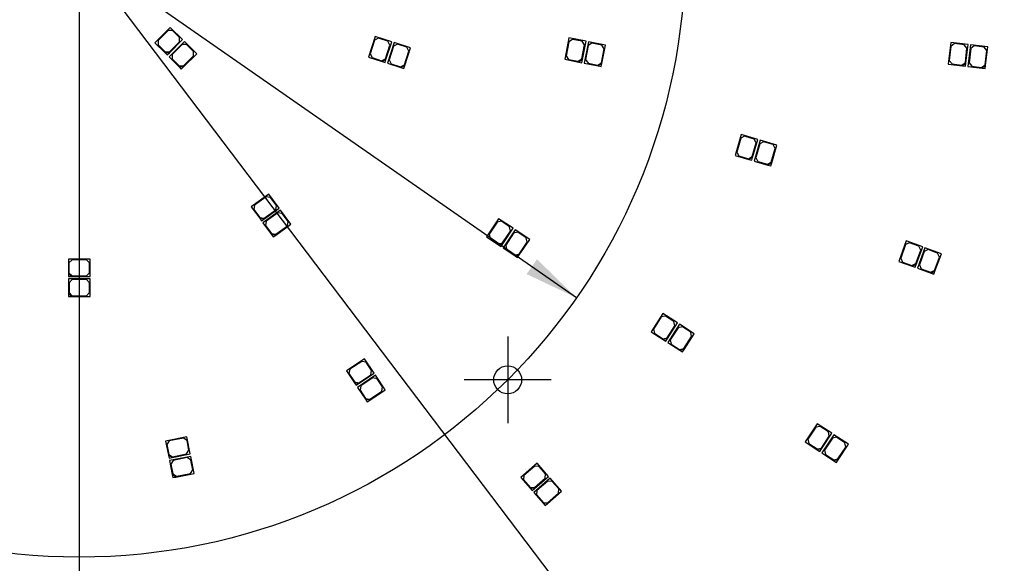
# Model space of a CAD drawing. Header units: millimetres. Extents: x 7 to 819, y 15 to 587.
# Tile 6 of 23: x 266 to 425, y 210 to 298. Entities that reach past the tile are written whole.
import ezdxf
from ezdxf.enums import TextEntityAlignment as Align
from ezdxf.lldxf.tags import DXFTag

# ---------------------------------------------------------------- set-up
doc = ezdxf.new("R2010")
doc.units = ezdxf.units.MM
for name, color, linetype in [('Default', 7, 'Continuous'), ('LED_2835_CW', 7, 'Continuous'), ('LED_2835_WW', 7, 'Continuous'), ('PCB_RDLED_440MM_', 7, 'Continuous')]:
    doc.layers.add(name, color=color, linetype=linetype)
doc.styles.add('SEACAD_Arial', font='arial.ttf')
doc.styles.add('SEACAD_Solid_Edge_ANSI1_Symbols', font='semeca1.ttf')
tags = doc.linetypes.add('CENTER2', pattern=[28.575, 19.05, -3.175, 3.175, -3.175]).pattern_tags.tags
tags[10:11] = [DXFTag(74, 4), DXFTag(75, 0), DXFTag(340, '0'), DXFTag(46, 0.0), DXFTag(50, 0.0), DXFTag(44, 0.0), DXFTag(45, 0.0)]
tags[8:9] = [DXFTag(74, 4), DXFTag(75, 0), DXFTag(340, '0'), DXFTag(46, 0.0), DXFTag(50, 0.0), DXFTag(44, 0.0), DXFTag(45, 0.0)]
tags[6:7] = [DXFTag(74, 4), DXFTag(75, 0), DXFTag(340, '0'), DXFTag(46, 0.0), DXFTag(50, 0.0), DXFTag(44, 0.0), DXFTag(45, 0.0)]
tags[4:5] = [DXFTag(74, 4), DXFTag(75, 0), DXFTag(340, '0'), DXFTag(46, 0.0), DXFTag(50, 0.0), DXFTag(44, 0.0), DXFTag(45, 0.0)]
doc.dimstyles.new('ISO', dxfattribs={"dimtxt": 8.75, "dimasz": 8.75, "dimexe": 4.375, "dimexo": 0, "dimgap": 2.1875, "dimtad": 1, "dimtxsty": 'SEACAD_Arial', "dimblk1": '_SE_FILLED', "dimblk2": '_SE_FILLED', "dimsah": 1, "dimcen": 4.375, "dimadec": 0, "dimazin": 0, "dimtfac": 0.5, "dimtdec": 3, "dimtmove": 0, "dimatfit": 3, "dimfxl": 1, "dimarcsym": 0})

# ---------------------------------------------------------------- blocks, each defined once
blk = doc.blocks.new('SEANNOT_GROUP10')
at = {"layer": 'Default', "color": 7, "linetype": 'CENTER2'}
for p, q in [((344.72, 246.89), (344.72, 232.89)), ((351.72, 239.89), (337.72, 239.89))]:
    blk.add_line(p, q, dxfattribs=at)
blk = doc.blocks.new('SEANNOT_GROUP13')
at = {"layer": 'Default', "color": 7, "linetype": 'CENTER2'}
blk.add_line((275.78, 526.33), (275.78, 91.33), dxfattribs=at)
blk = doc.blocks.new('SE')
at = {"layer": 'LED_2835_CW', "color": 7, "linetype": 'Continuous'}
for p, q in [((290.43, 296.65), (287.96, 294.18)), ((292.41, 294.67), (290.43, 296.65)), ((290.08, 296.16), (288.45, 294.53)), ((290.79, 296.16), (290.08, 296.16)), ((291.92, 295.03), (290.79, 296.16)), ((291.92, 294.32), (291.92, 295.03)), ((323.4, 295.2), (322.31, 291.87)), ((323.94, 294.92), (323.31, 294.6)), ((326.06, 294.33), (323.4, 295.2)), ((325.46, 294.42), (323.94, 294.92)), ((354.58, 294.94), (353.9, 291.51)), ((357.33, 294.4), (354.58, 294.94)), ((287.96, 294.18), (289.59, 292.55)), ((288.45, 294.53), (288.45, 293.83)), ((288.45, 293.83), (289.59, 292.69)), ((290.29, 292.55), (292.41, 294.67)), ((290.29, 292.69), (291.92, 294.32)), ((323.31, 294.6), (322.59, 292.41)), ((325.07, 291.6), (325.78, 293.79)), ((325.13, 291.48), (326.06, 294.33)), ((325.78, 293.79), (325.46, 294.42)), ((354.56, 294.33), (354.12, 292.08)), ((355.15, 294.72), (354.56, 294.33)), ((356.72, 294.41), (355.15, 294.72)), ((356.67, 291.57), (357.11, 293.83)), ((357.11, 293.83), (356.72, 294.41)), ((356.75, 291.45), (357.33, 294.4)), ((416.03, 294.2), (415.62, 290.73)), ((416.06, 293.59), (415.79, 291.31)), ((418.81, 293.88), (416.03, 294.2)), ((416.61, 294.03), (416.06, 293.59)), ((418.2, 293.85), (416.61, 294.03)), ((418.64, 293.29), (418.2, 293.85)), ((418.38, 291.01), (418.64, 293.29)), ((418.46, 290.9), (418.81, 293.88)), ((289.59, 292.69), (290.29, 292.69)), ((289.59, 292.55), (289.94, 292.2)), ((290.29, 292.55), (289.59, 292.55)), ((289.94, 292.2), (290.29, 292.55)), ((322.31, 291.87), (324.5, 291.16)), ((322.59, 292.41), (322.92, 291.78)), ((322.92, 291.78), (324.44, 291.28)), ((324.44, 291.28), (325.07, 291.6)), ((354.12, 292.08), (354.51, 291.49)), ((356.08, 291.18), (356.67, 291.57)), ((325.13, 291.48), (324.5, 291.16)), ((324.5, 291.16), (324.98, 291)), ((324.98, 291), (325.13, 291.48)), ((353.9, 291.51), (356.16, 291.06)), ((354.51, 291.49), (356.08, 291.18)), ((356.75, 291.45), (356.16, 291.06)), ((356.16, 291.06), (356.65, 290.96)), ((356.65, 290.96), (356.75, 291.45)), ((415.62, 290.73), (417.91, 290.46)), ((415.79, 291.31), (416.23, 290.76)), ((416.23, 290.76), (417.82, 290.57)), ((417.82, 290.57), (418.38, 291.01)), ((418.46, 290.9), (417.91, 290.46)), ((417.91, 290.46), (418.41, 290.4)), ((418.41, 290.4), (418.46, 290.9)), ((382.3, 279.38), (381.31, 276.02)), ((382.84, 279.12), (382.22, 278.78)), ((384.98, 278.59), (382.3, 279.38)), ((384.38, 278.67), (382.84, 279.12)), ((382.22, 278.78), (381.58, 276.57)), ((384.07, 275.84), (384.72, 278.05)), ((384.14, 275.72), (384.98, 278.59)), ((384.72, 278.05), (384.38, 278.67)), ((381.31, 276.02), (383.52, 275.38)), ((381.58, 276.57), (381.91, 275.95)), ((381.91, 275.95), (383.45, 275.5)), ((383.45, 275.5), (384.07, 275.84)), ((384.14, 275.72), (383.52, 275.38)), ((384, 275.24), (384.14, 275.72)), ((383.52, 275.38), (384, 275.24)), ((306.29, 269.81), (303.45, 267.76)), ((305.86, 269.38), (304, 268.03)), ((306.56, 269.27), (305.86, 269.38)), ((307.93, 267.55), (306.29, 269.81)), ((304, 268.03), (303.89, 267.33)), ((307.5, 267.97), (306.56, 269.27)), ((307.39, 267.28), (307.5, 267.97)), ((303.45, 267.76), (304.81, 265.9)), ((303.89, 267.33), (304.83, 266.04)), ((305.5, 265.78), (307.93, 267.55)), ((305.53, 265.92), (307.39, 267.28)), ((304.81, 265.9), (305.1, 265.49)), ((305.5, 265.78), (304.81, 265.9)), ((304.83, 266.04), (305.53, 265.92)), ((305.1, 265.49), (305.5, 265.78)), ((343.27, 265.84), (341.32, 262.93)), ((343.02, 265.29), (341.74, 263.37)), ((343.71, 265.42), (343.02, 265.29)), ((345.6, 264.29), (343.27, 265.84)), ((345.04, 264.54), (343.71, 265.42)), ((341.74, 263.37), (341.88, 262.68)), ((343.9, 261.93), (345.18, 263.84)), ((343.93, 261.79), (345.6, 264.29)), ((345.18, 263.84), (345.04, 264.54)), ((341.32, 262.93), (343.24, 261.65)), ((341.88, 262.68), (343.21, 261.79)), ((343.21, 261.79), (343.9, 261.93)), ((343.93, 261.79), (343.24, 261.65)), ((343.24, 261.65), (343.65, 261.38)), ((343.65, 261.38), (343.93, 261.79)), ((408.87, 262.25), (407.68, 258.96)), ((408.76, 261.66), (407.98, 259.49)), ((409.4, 261.96), (408.76, 261.66)), ((411.51, 261.3), (408.87, 262.25)), ((410.91, 261.41), (409.4, 261.96)), ((410.42, 258.61), (411.21, 260.77)), ((410.48, 258.48), (411.51, 261.3)), ((411.21, 260.77), (410.91, 261.41)), ((274.02, 259.33), (274.02, 257.03)), ((277.52, 259.33), (274.02, 259.33)), ((274.62, 259.23), (274.12, 258.73)), ((274.12, 258.73), (274.12, 257.13)), ((276.92, 259.23), (274.62, 259.23)), ((277.42, 258.73), (276.92, 259.23)), ((277.42, 257.13), (277.42, 258.73)), ((277.52, 256.53), (277.52, 259.33)), ((407.68, 258.96), (409.84, 258.18)), ((407.98, 259.49), (408.28, 258.85)), ((408.28, 258.85), (409.78, 258.31)), ((409.78, 258.31), (410.42, 258.61)), ((410.48, 258.48), (409.84, 258.18)), ((410.31, 258.01), (410.48, 258.48)), ((274.02, 257.03), (274.02, 256.53)), ((274.52, 256.53), (274.02, 257.03)), ((274.12, 257.13), (274.62, 256.63)), ((276.92, 256.63), (277.42, 257.13)), ((409.84, 258.18), (410.31, 258.01)), ((274.02, 256.53), (274.52, 256.53)), ((274.52, 256.53), (277.52, 256.53)), ((274.62, 256.63), (276.92, 256.63)), ((369.68, 250.57), (367.79, 247.62)), ((372.04, 249.05), (369.68, 250.57)), ((369.44, 250.01), (368.2, 248.07)), ((370.14, 250.16), (369.44, 250.01)), ((371.48, 249.29), (370.14, 250.16)), ((370.42, 246.53), (372.04, 249.05)), ((371.63, 248.6), (371.48, 249.29)), ((367.79, 247.62), (369.73, 246.38)), ((368.2, 248.07), (368.35, 247.38)), ((368.35, 247.38), (369.7, 246.52)), ((370.39, 246.67), (371.63, 248.6)), ((369.7, 246.52), (370.39, 246.67)), ((370.42, 246.53), (369.73, 246.38)), ((369.73, 246.38), (370.15, 246.11)), ((370.15, 246.11), (370.42, 246.53)), ((321.68, 243.29), (318.77, 241.34)), ((321.23, 242.87), (319.32, 241.59)), ((321.93, 242.73), (321.23, 242.87)), ((323.23, 240.96), (321.68, 243.29)), ((322.82, 241.4), (321.93, 242.73)), ((318.77, 241.34), (320.05, 239.43)), ((319.32, 241.59), (319.18, 240.9)), ((319.18, 240.9), (320.07, 239.57)), ((320.74, 239.29), (323.23, 240.96)), ((322.68, 240.71), (322.82, 241.4)), ((320.05, 239.43), (320.33, 239.01)), ((320.74, 239.29), (320.05, 239.43)), ((320.07, 239.57), (320.77, 239.43)), ((320.33, 239.01), (320.74, 239.29)), ((320.77, 239.43), (322.68, 240.71)), ((394.54, 232.81), (392.62, 229.89)), ((394.3, 232.26), (393.03, 230.34)), ((394.99, 232.4), (394.3, 232.26)), ((396.88, 231.28), (394.54, 232.81)), ((396.33, 231.52), (394.99, 232.4)), ((396.47, 230.83), (396.33, 231.52)), ((293.1, 230.71), (289.67, 230.03)), ((289.67, 230.03), (290.12, 227.77)), ((290.27, 230.05), (289.88, 229.46)), ((292.53, 230.5), (290.27, 230.05)), ((293.12, 230.11), (292.53, 230.5)), ((293.65, 227.97), (293.1, 230.71)), ((293.43, 228.54), (293.12, 230.11)), ((392.62, 229.89), (394.54, 228.63)), ((393.03, 230.34), (393.18, 229.64)), ((395.21, 228.91), (396.47, 230.83)), ((395.24, 228.77), (396.88, 231.28)), ((289.88, 229.46), (290.2, 227.89)), ((293.04, 227.95), (293.43, 228.54)), ((393.18, 229.64), (394.52, 228.77)), ((394.52, 228.77), (395.21, 228.91)), ((395.24, 228.77), (394.54, 228.63)), ((394.54, 228.63), (394.96, 228.35)), ((394.96, 228.35), (395.24, 228.77)), ((290.12, 227.77), (290.22, 227.28)), ((290.71, 227.38), (290.12, 227.77)), ((290.2, 227.89), (290.78, 227.5)), ((290.22, 227.28), (290.71, 227.38)), ((290.71, 227.38), (293.65, 227.97)), ((290.78, 227.5), (293.04, 227.95)), ((349.46, 226.47), (346.82, 224.18)), ((349.08, 226), (347.34, 224.5)), ((349.78, 225.95), (349.08, 226)), ((351.3, 224.35), (349.46, 226.47)), ((350.83, 224.74), (349.78, 225.95)), ((346.82, 224.18), (348.33, 222.44)), ((347.34, 224.5), (347.29, 223.79)), ((347.29, 223.79), (348.34, 222.58)), ((349.03, 222.39), (351.3, 224.35)), ((349.04, 222.53), (350.78, 224.04)), ((350.78, 224.04), (350.83, 224.74)), ((348.33, 222.44), (348.65, 222.06)), ((349.03, 222.39), (348.33, 222.44)), ((348.34, 222.58), (349.04, 222.53)), ((348.65, 222.06), (349.03, 222.39))]:
    blk.add_line(p, q, dxfattribs=at)
at = {"layer": 'LED_2835_WW', "color": 7, "linetype": 'Continuous'}
for p, q in [((292.7, 294.39), (290.22, 291.92)), ((292.34, 293.9), (290.72, 292.27)), ((293.05, 293.9), (292.34, 293.9)), ((294.68, 292.41), (292.7, 294.39)), ((294.18, 292.76), (293.05, 293.9)), ((326.44, 294.21), (325.36, 290.88)), ((326.35, 293.61), (325.64, 291.42)), ((326.98, 293.93), (326.35, 293.61)), ((329.1, 293.35), (326.44, 294.21)), ((328.5, 293.44), (326.98, 293.93)), ((328.18, 290.5), (329.1, 293.35)), ((328.82, 292.81), (328.5, 293.44)), ((357.72, 294.32), (357.04, 290.89)), ((357.7, 293.71), (357.26, 291.45)), ((358.29, 294.1), (357.7, 293.71)), ((360.47, 293.77), (357.72, 294.32)), ((359.86, 293.79), (358.29, 294.1)), ((359.81, 290.95), (360.25, 293.21)), ((360.25, 293.21), (359.86, 293.79)), ((359.89, 290.83), (360.47, 293.77)), ((419.21, 293.83), (418.8, 290.35)), ((419.24, 293.22), (418.97, 290.94)), ((421.99, 293.51), (419.21, 293.83)), ((419.79, 293.66), (419.24, 293.22)), ((421.38, 293.48), (419.79, 293.66)), ((421.82, 292.92), (421.38, 293.48)), ((421.64, 290.53), (421.99, 293.51)), ((290.22, 291.92), (291.85, 290.29)), ((290.72, 292.27), (290.72, 291.56)), ((290.72, 291.56), (291.85, 290.43)), ((292.56, 290.29), (294.68, 292.41)), ((292.56, 290.43), (294.18, 292.06)), ((294.18, 292.06), (294.18, 292.76)), ((328.11, 290.62), (328.82, 292.81)), ((421.55, 290.64), (421.82, 292.92)), ((291.85, 290.43), (292.56, 290.43)), ((291.85, 290.29), (292.2, 289.94)), ((292.56, 290.29), (291.85, 290.29)), ((292.2, 289.94), (292.56, 290.29)), ((325.36, 290.88), (327.55, 290.17)), ((325.64, 291.42), (325.96, 290.79)), ((325.96, 290.79), (327.48, 290.3)), ((327.48, 290.3), (328.11, 290.62)), ((328.18, 290.5), (327.55, 290.17)), ((327.55, 290.17), (328.02, 290.02)), ((328.02, 290.02), (328.18, 290.5)), ((357.04, 290.89), (359.3, 290.44)), ((357.26, 291.45), (357.65, 290.87)), ((357.65, 290.87), (359.22, 290.56)), ((359.22, 290.56), (359.81, 290.95)), ((359.89, 290.83), (359.3, 290.44)), ((359.3, 290.44), (359.79, 290.34)), ((359.79, 290.34), (359.89, 290.83)), ((418.8, 290.35), (421.09, 290.09)), ((418.97, 290.94), (419.41, 290.38)), ((419.41, 290.38), (421, 290.2)), ((421, 290.2), (421.55, 290.64)), ((421.64, 290.53), (421.09, 290.09)), ((421.09, 290.09), (421.58, 290.03)), ((421.58, 290.03), (421.64, 290.53)), ((385.37, 278.48), (384.38, 275.12)), ((385.29, 277.88), (384.65, 275.67)), ((385.91, 278.22), (385.29, 277.88)), ((388.05, 277.69), (385.37, 278.48)), ((387.45, 277.77), (385.91, 278.22)), ((387.21, 274.81), (388.05, 277.69)), ((387.79, 277.14), (387.45, 277.77)), ((387.14, 274.94), (387.79, 277.14)), ((384.38, 275.12), (386.59, 274.47)), ((384.65, 275.67), (384.99, 275.05)), ((384.99, 275.05), (386.52, 274.6)), ((386.52, 274.6), (387.14, 274.94)), ((387.21, 274.81), (386.59, 274.47)), ((386.59, 274.47), (387.07, 274.33)), ((387.07, 274.33), (387.21, 274.81)), ((308.17, 267.23), (305.34, 265.17)), ((307.75, 266.79), (305.88, 265.44)), ((308.44, 266.68), (307.75, 266.79)), ((309.82, 264.96), (308.17, 267.23)), ((309.38, 265.39), (308.44, 266.68)), ((305.34, 265.17), (306.69, 263.31)), ((305.88, 265.44), (305.77, 264.74)), ((305.77, 264.74), (306.71, 263.45)), ((307.39, 263.2), (309.82, 264.96)), ((307.41, 263.34), (309.27, 264.69)), ((309.27, 264.69), (309.38, 265.39)), ((306.69, 263.31), (306.99, 262.91)), ((307.39, 263.2), (306.69, 263.31)), ((306.71, 263.45), (307.41, 263.34)), ((306.99, 262.91), (307.39, 263.2)), ((345.93, 264.07), (343.99, 261.15)), ((345.68, 263.51), (344.4, 261.6)), ((346.37, 263.65), (345.68, 263.51)), ((348.26, 262.51), (345.93, 264.07)), ((347.7, 262.76), (346.37, 263.65)), ((344.4, 261.6), (344.54, 260.9)), ((346.57, 260.15), (347.84, 262.07)), ((346.59, 260.02), (348.26, 262.51)), ((347.84, 262.07), (347.7, 262.76)), ((343.99, 261.15), (345.9, 259.88)), ((344.54, 260.9), (345.87, 260.02)), ((345.87, 260.02), (346.57, 260.15)), ((346.59, 260.02), (345.9, 259.88)), ((345.9, 259.88), (346.32, 259.6)), ((346.32, 259.6), (346.59, 260.02)), ((411.88, 261.16), (410.69, 257.87)), ((411.77, 260.56), (410.98, 258.4)), ((412.41, 260.86), (411.77, 260.56)), ((414.51, 260.2), (411.88, 261.16)), ((413.91, 260.31), (412.41, 260.86)), ((413.49, 257.38), (414.51, 260.2)), ((414.21, 259.67), (413.91, 260.31)), ((410.98, 258.4), (411.28, 257.76)), ((413.43, 257.51), (414.21, 259.67)), ((410.69, 257.87), (412.85, 257.09)), ((411.28, 257.76), (412.79, 257.21)), ((412.79, 257.21), (413.43, 257.51)), ((413.49, 257.38), (412.85, 257.09)), ((412.85, 257.09), (413.32, 256.91)), ((413.32, 256.91), (413.49, 257.38)), ((274.03, 256.13), (274.03, 253.83)), ((277.53, 256.13), (274.03, 256.13)), ((274.63, 256.03), (274.13, 255.53)), ((274.13, 255.53), (274.13, 253.93)), ((276.93, 256.03), (274.63, 256.03)), ((277.43, 255.53), (276.93, 256.03)), ((277.43, 253.93), (277.43, 255.53)), ((277.53, 253.33), (277.53, 256.13)), ((274.03, 253.83), (274.03, 253.33)), ((274.53, 253.33), (274.03, 253.83)), ((274.13, 253.93), (274.63, 253.43)), ((276.93, 253.43), (277.43, 253.93)), ((274.03, 253.33), (274.53, 253.33)), ((274.53, 253.33), (277.53, 253.33)), ((274.63, 253.43), (276.93, 253.43)), ((372.38, 248.84), (370.48, 245.89)), ((374.73, 247.32), (372.38, 248.84)), ((372.14, 248.28), (370.89, 246.34)), ((372.83, 248.43), (372.14, 248.28)), ((374.17, 247.56), (372.83, 248.43)), ((373.11, 244.8), (374.73, 247.32)), ((374.32, 246.87), (374.17, 247.56)), ((370.48, 245.89), (372.42, 244.65)), ((370.89, 246.34), (371.04, 245.65)), ((371.04, 245.65), (372.39, 244.79)), ((373.08, 244.94), (374.32, 246.87)), ((372.39, 244.79), (373.08, 244.94)), ((373.11, 244.8), (372.42, 244.65)), ((372.42, 244.65), (372.84, 244.38)), ((372.84, 244.38), (373.11, 244.8)), ((323.46, 240.63), (320.55, 238.68)), ((323.01, 240.21), (321.1, 238.93)), ((323.71, 240.07), (323.01, 240.21)), ((325.01, 238.3), (323.46, 240.63)), ((324.6, 238.74), (323.71, 240.07)), ((320.55, 238.68), (321.83, 236.77)), ((321.1, 238.93), (320.97, 238.24)), ((320.97, 238.24), (321.86, 236.91)), ((322.52, 236.63), (325.01, 238.3)), ((322.55, 236.77), (324.46, 238.05)), ((324.46, 238.05), (324.6, 238.74)), ((321.83, 236.77), (322.11, 236.35)), ((322.52, 236.63), (321.83, 236.77)), ((321.86, 236.91), (322.55, 236.77)), ((322.11, 236.35), (322.52, 236.63)), ((397.22, 231.06), (395.3, 228.13)), ((396.97, 230.5), (395.71, 228.58)), ((397.66, 230.64), (396.97, 230.5)), ((399.56, 229.52), (397.22, 231.06)), ((399, 229.76), (397.66, 230.64)), ((399.14, 229.07), (399, 229.76)), ((395.71, 228.58), (395.85, 227.89)), ((397.88, 227.15), (399.14, 229.07)), ((397.91, 227.01), (399.56, 229.52)), ((293.73, 227.57), (290.29, 226.89)), ((290.29, 226.89), (290.74, 224.63)), ((290.9, 226.91), (290.51, 226.32)), ((293.16, 227.36), (290.9, 226.91)), ((293.75, 226.97), (293.16, 227.36)), ((294.27, 224.83), (293.73, 227.57)), ((294.06, 225.4), (293.75, 226.97)), ((395.3, 228.13), (397.22, 226.87)), ((395.85, 227.89), (397.19, 227.01)), ((397.19, 227.01), (397.88, 227.15)), ((397.91, 227.01), (397.22, 226.87)), ((397.22, 226.87), (397.64, 226.59)), ((397.64, 226.59), (397.91, 227.01)), ((290.51, 226.32), (290.82, 224.75)), ((293.67, 224.81), (294.06, 225.4)), ((290.74, 224.63), (290.84, 224.14)), ((291.33, 224.24), (290.74, 224.63)), ((290.82, 224.75), (291.41, 224.36)), ((290.84, 224.14), (291.33, 224.24)), ((291.33, 224.24), (294.27, 224.83)), ((291.41, 224.36), (293.67, 224.81)), ((351.56, 224.05), (348.92, 221.76)), ((351.17, 223.58), (349.43, 222.08)), ((351.88, 223.53), (351.17, 223.58)), ((353.39, 221.94), (351.56, 224.05)), ((352.93, 222.32), (351.88, 223.53)), ((349.43, 222.08), (349.38, 221.37)), ((351.13, 219.97), (353.39, 221.94)), ((352.88, 221.62), (352.93, 222.32)), ((348.92, 221.76), (350.42, 220.02)), ((349.38, 221.37), (350.43, 220.16)), ((351.14, 220.11), (352.88, 221.62)), ((350.42, 220.02), (350.75, 219.64)), ((351.13, 219.97), (350.42, 220.02)), ((350.43, 220.16), (351.14, 220.11)), ((350.75, 219.64), (351.13, 219.97))]:
    blk.add_line(p, q, dxfattribs=at)
at = {"layer": 'PCB_RDLED_440MM_', "color": 7, "linetype": 'Continuous'}
blk.add_circle((344.72, 239.89), 2.25, dxfattribs=at)
blk.add_arc((275.78, 308.83), 220, 283.4119, 346.5881, dxfattribs=at)
blk = doc.blocks.new('DMBLK14')
at = {"layer": 'Default', "linetype": 'Continuous'}
for points in [[(546.53, 514.08), (545.07, 522.83), (543.62, 514.08)], [(546.53, 103.58), (543.62, 103.58), (545.07, 94.83)]]:
    blk.add_hatch(color=7, dxfattribs=at).paths.add_polyline_path(points)
at = {"layer": 'Default', "color": 7, "linetype": 'Continuous'}
for p, q in [((326.81, 522.83), (549.45, 522.83)), ((545.07, 522.83), (545.07, 94.83)), ((326.81, 94.83), (549.45, 94.83))]:
    blk.add_line(p, q, dxfattribs=at)
at = {"layer": 'Default', "color": 7, "linetype": 'Continuous', "style": 'SEACAD_Arial'}
blk.add_text('428', height=8.75, rotation=90, dxfattribs=at).set_placement((534.14, 298.56), align=Align.TOP_LEFT)
blk = doc.blocks.new('_SE_FILLED')
at = {"color": 0}
blk.add_line((0, 0), (-1, 0), dxfattribs=at)
blk.add_solid([(0, 0), (-1, -0.1665), (-1, 0.1665), (0, 0)], dxfattribs=at)
blk = doc.blocks.new('DMBLK16')
at = {"layer": 'Default', "linetype": 'Continuous'}
for points in [[(168.24, 448.48), (170.56, 450.24), (164.12, 456.34)], [(381, 167.43), (387.44, 161.33), (383.32, 169.19)]]:
    blk.add_hatch(color=7, dxfattribs=at).paths.add_polyline_path(points)
at = {"layer": 'Default', "color": 7, "linetype": 'Continuous'}
for p, q in [((164.12, 456.34), (110.89, 526.65)), ((387.44, 161.33), (164.12, 456.34))]:
    blk.add_line(p, q, dxfattribs=at)
for s, style, p in [('O', 'SEACAD_Solid_Edge_ANSI1_Symbols', (121.46, 530.81)), ('370', 'SEACAD_Arial', (130.51, 518.86))]:
    blk.add_text(s, height=8.75, rotation=307.1256, dxfattribs=dict(at, style=style)).set_placement(p, align=Align.TOP_LEFT)
blk = doc.blocks.new('DMBLK17')
at = {"layer": 'Default', "linetype": 'Continuous'}
for points in [[(202.12, 358.36), (203.79, 360.75), (195.77, 364.56)], [(347.77, 256.92), (355.79, 253.11), (349.44, 259.31)]]:
    blk.add_hatch(color=7, dxfattribs=at).paths.add_polyline_path(points)
at = {"layer": 'Default', "color": 7, "linetype": 'Continuous'}
for p, q in [((195.77, 364.56), (51.28, 465.19)), ((355.79, 253.11), (195.77, 364.56))]:
    blk.add_line(p, q, dxfattribs=at)
for s, style, p in [('O', 'SEACAD_Solid_Edge_ANSI1_Symbols', (60.05, 472.41)), ('195', 'SEACAD_Arial', (72.35, 463.84))]:
    blk.add_text(s, height=8.75, rotation=325.1445, dxfattribs=dict(at, style=style)).set_placement(p, align=Align.TOP_LEFT)
blk = doc.blocks.new('DMBLK18')
at = {"layer": 'Default', "linetype": 'Continuous'}
for points in [[(70.53, 66.6), (70.53, 69.52), (61.78, 68.06)], [(481.03, 66.6), (489.78, 68.06), (481.03, 69.52)]]:
    blk.add_hatch(color=7, dxfattribs=at).paths.add_polyline_path(points)
at = {"layer": 'Default', "color": 7, "linetype": 'Continuous'}
for p, q in [((61.78, 257.81), (61.78, 63.69)), ((489.78, 257.81), (489.78, 63.69)), ((489.78, 68.06), (61.78, 68.06))]:
    blk.add_line(p, q, dxfattribs=at)
at = {"layer": 'Default', "color": 7, "linetype": 'Continuous', "style": 'SEACAD_Arial'}
blk.add_text('428', height=8.75, dxfattribs=at).set_placement((265.51, 79), align=Align.TOP_LEFT)

msp = doc.modelspace()

# ---------------------------------------------------------------- linework, layer by layer
at = {"layer": 'Default', "color": 7, "linetype": 'CENTER2'}
for radius in [185, 97.5]:
    msp.add_circle((275.78, 308.834), radius, dxfattribs=at)

# ---------------------------------------------------------------- block references
at = {"layer": 'Default'}
for name in ['SEANNOT_GROUP13', 'SE', 'SEANNOT_GROUP10']:
    msp.add_blockref(name, (0, 0), dxfattribs=at)

# ---------------------------------------------------------------- dimensions: what is measured, and where the dimension line sits
at = {"layer": 'Default', "color": 7, "linetype": 'Continuous'}
for p1, p2, picture, middle in [((387.439, 161.331), (164.12, 456.338), 'DMBLK16', (136.038, 493.434)), ((355.788, 253.112), (195.771, 364.557), 'DMBLK17', (85.469, 441.377))]:
    dim = msp.add_diameter_dim_2p(p1=p1, p2=p2, text='\\A1;<>', dimstyle='ISO', override={"dimtmove": 1, "dimtolj": 1}, dxfattribs=at)
    dim.commit()
    dim.dimension.update_dxf_attribs({"geometry": picture, "text_midpoint": middle, "dimtype": 163})
for base, p1, p2, angle, picture, middle in [((545.074, 522.834), (326.809, 522.834), (326.809, 94.834), 270, 'DMBLK14', (545.074, 308.834)), ((489.78, 68.062), (489.78, 257.805), (61.78, 257.805), 180, 'DMBLK18', (275.78, 68.062))]:
    dim = msp.add_linear_dim(base=base, p1=p1, p2=p2, angle=angle, text='\\A1;<>', dimstyle='ISO', dxfattribs=at)
    dim.commit()
    dim.dimension.update_dxf_attribs({"geometry": picture, "text_midpoint": middle, "dimtype": 161})

doc.saveas('drawing.dxf')
